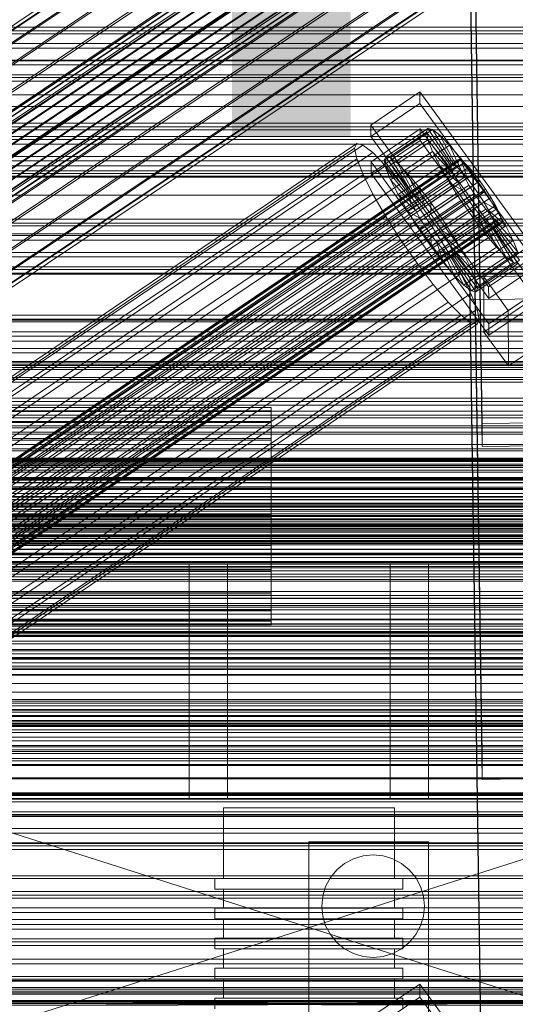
# Model space of a CAD drawing. Header units: millimetres. Extents: x -1970 to 61924, y -58230 to 6847.
# Tile 211 of 256: x 252 to 368, y -33803 to -33573. Entities that reach past the tile are written whole.
import ezdxf

# ---------------------------------------------------------------- set-up
doc = ezdxf.new("R2010")
doc.units = ezdxf.units.MM
for name, color, linetype, lineweight in [('COTAS_O', 1, 'Continuous', 0), ('frontal_briquetadora', 7, 'Continuous', 0), ('frontal_C01', 7, 'Continuous', 0), ('frontal_C02', 7, 'Continuous', 0), ('frontal_C03', 7, 'Continuous', 0), ('frontal_mezcladora', 7, 'Continuous', 0), ('frontal_secador', 7, 'Continuous', 0), ('frontal_tolva', 7, 'Continuous', 0)]:
    doc.layers.add(name, color=color, linetype=linetype, lineweight=lineweight)
doc.dimstyles.new('R19_100', dxfattribs={"dimtxt": 250, "dimasz": 150, "dimexe": 150, "dimexo": 80, "dimgap": 100, "dimtad": 1, "dimtih": 1, "dimtoh": 1, "dimdsep": 46, "dimcen": 0.09, "dimadec": 0, "dimazin": 0, "dimtfac": 1, "dimtdec": 4, "dimtofl": 0, "dimtmove": 0, "dimatfit": 3, "dimfxl": 1, "dimtolj": 1, "dimtzin": 0, "dimarcsym": 0})

# ---------------------------------------------------------------- blocks, each defined once
blk = doc.blocks.new('DIM_R26_46')
at = {"layer": 'COTAS_O'}
for p, q in [((-1725, -33700), (-1575, -33655)), ((1725, -33700), (1575, -33655)), ((-1725, -34400), (-1725, -33700)), ((-1725, -33700), (1725, -33700)), ((-1725, -33700), (-1575, -33745)), ((1725, -33700), (1575, -33745)), ((1725, -34400), (1725, -33700))]:
    blk.add_line(p, q, dxfattribs=at)
blk.add_text('3450 O', height=250, dxfattribs=at).set_placement((0, -33600))

msp = doc.modelspace()

# ---------------------------------------------------------------- linework, layer by layer
at = {"layer": 'frontal_briquetadora'}
for p, q in [((292, -33700), (348, -33700)), ((292, -33700), (292, -33755)), ((339, -33700), (301, -33700)), ((301, -33700), (301, -33755)), ((339, -33700), (339, -33755)), ((348, -33700), (348, -33755)), ((430, -33820), (210, -33750)), ((210, -33750), (430, -33750)), ((430, -33750), (210, -33820)), ((348, -33755), (292, -33755)), ((339, -33755), (301, -33755)), ((301.981, -33757), (300, -33757)), ((300, -33757), (300, -33773.5)), ((307.53, -33757), (301.981, -33757)), ((315.55, -33757), (307.53, -33757)), ((324.45, -33757), (315.55, -33757)), ((332.47, -33757), (324.45, -33757)), ((338.019, -33757), (332.47, -33757)), ((340, -33757), (338.019, -33757)), ((340, -33757), (340, -33773.5)), ((300.179, -33773.5), (298, -33773.5)), ((298, -33773.5), (298, -33776)), ((301.981, -33773.5), (300, -33773.5)), ((306.283, -33773.5), (300.179, -33773.5)), ((307.53, -33773.5), (301.981, -33773.5)), ((315.105, -33773.5), (306.283, -33773.5)), ((315.55, -33773.5), (307.53, -33773.5)), ((324.895, -33773.5), (315.105, -33773.5)), ((324.45, -33773.5), (315.55, -33773.5)), ((332.47, -33773.5), (324.45, -33773.5)), ((333.717, -33773.5), (324.895, -33773.5)), ((338.019, -33773.5), (332.47, -33773.5)), ((339.821, -33773.5), (333.717, -33773.5)), ((340, -33773.5), (338.019, -33773.5)), ((342, -33773.5), (339.821, -33773.5)), ((342, -33773.5), (342, -33776)), ((300.179, -33776), (298, -33776)), ((301.981, -33776), (300, -33776)), ((300, -33776), (300, -33780.5)), ((306.283, -33776), (300.179, -33776)), ((307.53, -33776), (301.981, -33776)), ((315.105, -33776), (306.283, -33776)), ((315.55, -33776), (307.53, -33776)), ((324.895, -33776), (315.105, -33776)), ((324.45, -33776), (315.55, -33776)), ((332.47, -33776), (324.45, -33776)), ((333.717, -33776), (324.895, -33776)), ((338.019, -33776), (332.47, -33776)), ((339.821, -33776), (333.717, -33776)), ((340, -33776), (338.019, -33776)), ((342, -33776), (339.821, -33776)), ((340, -33776), (340, -33780.5)), ((300.179, -33780.5), (298, -33780.5)), ((298, -33780.5), (298, -33783)), ((301.981, -33780.5), (300, -33780.5)), ((306.283, -33780.5), (300.179, -33780.5)), ((307.53, -33780.5), (301.981, -33780.5)), ((315.105, -33780.5), (306.283, -33780.5)), ((315.55, -33780.5), (307.53, -33780.5)), ((324.895, -33780.5), (315.105, -33780.5)), ((324.45, -33780.5), (315.55, -33780.5)), ((332.47, -33780.5), (324.45, -33780.5)), ((333.717, -33780.5), (324.895, -33780.5)), ((338.019, -33780.5), (332.47, -33780.5)), ((339.821, -33780.5), (333.717, -33780.5)), ((340, -33780.5), (338.019, -33780.5)), ((342, -33780.5), (339.821, -33780.5)), ((342, -33780.5), (342, -33783)), ((300.179, -33783), (298, -33783)), ((301.981, -33783), (300, -33783)), ((300, -33783), (300, -33787.5)), ((306.283, -33783), (300.179, -33783)), ((307.53, -33783), (301.981, -33783)), ((315.105, -33783), (306.283, -33783)), ((315.55, -33783), (307.53, -33783)), ((324.895, -33783), (315.105, -33783)), ((324.45, -33783), (315.55, -33783)), ((332.47, -33783), (324.45, -33783)), ((333.717, -33783), (324.895, -33783)), ((338.019, -33783), (332.47, -33783)), ((339.821, -33783), (333.717, -33783)), ((340, -33783), (338.019, -33783)), ((342, -33783), (339.821, -33783)), ((340, -33783), (340, -33787.5)), ((300.179, -33787.5), (298, -33787.5)), ((298, -33787.5), (298, -33790)), ((301.981, -33787.5), (300, -33787.5)), ((306.283, -33787.5), (300.179, -33787.5)), ((307.53, -33787.5), (301.981, -33787.5)), ((315.105, -33787.5), (306.283, -33787.5)), ((315.55, -33787.5), (307.53, -33787.5)), ((324.895, -33787.5), (315.105, -33787.5)), ((324.45, -33787.5), (315.55, -33787.5)), ((332.47, -33787.5), (324.45, -33787.5)), ((333.717, -33787.5), (324.895, -33787.5)), ((338.019, -33787.5), (332.47, -33787.5)), ((339.821, -33787.5), (333.717, -33787.5)), ((340, -33787.5), (338.019, -33787.5)), ((342, -33787.5), (339.821, -33787.5)), ((342, -33787.5), (342, -33790)), ((300.179, -33790), (298, -33790)), ((301.981, -33790), (300, -33790)), ((300, -33790), (300, -33794.5)), ((306.283, -33790), (300.179, -33790)), ((307.53, -33790), (301.981, -33790)), ((315.105, -33790), (306.283, -33790)), ((315.55, -33790), (307.53, -33790)), ((324.895, -33790), (315.105, -33790)), ((324.45, -33790), (315.55, -33790)), ((332.47, -33790), (324.45, -33790)), ((333.717, -33790), (324.895, -33790)), ((338.019, -33790), (332.47, -33790)), ((339.821, -33790), (333.717, -33790)), ((340, -33790), (338.019, -33790)), ((342, -33790), (339.821, -33790)), ((340, -33790), (340, -33794.5)), ((300.179, -33794.5), (298, -33794.5)), ((298, -33794.5), (298, -33797)), ((301.981, -33794.5), (300, -33794.5)), ((306.283, -33794.5), (300.179, -33794.5)), ((307.53, -33794.5), (301.981, -33794.5)), ((315.105, -33794.5), (306.283, -33794.5)), ((315.55, -33794.5), (307.53, -33794.5)), ((324.895, -33794.5), (315.105, -33794.5)), ((324.45, -33794.5), (315.55, -33794.5)), ((332.47, -33794.5), (324.45, -33794.5)), ((333.717, -33794.5), (324.895, -33794.5)), ((338.019, -33794.5), (332.47, -33794.5)), ((339.821, -33794.5), (333.717, -33794.5)), ((340, -33794.5), (338.019, -33794.5)), ((342, -33794.5), (339.821, -33794.5)), ((342, -33794.5), (342, -33797)), ((300.179, -33797), (298, -33797)), ((301.981, -33797), (300, -33797)), ((300, -33797), (300, -33801.5)), ((306.283, -33797), (300.179, -33797)), ((307.53, -33797), (301.981, -33797)), ((315.105, -33797), (306.283, -33797)), ((315.55, -33797), (307.53, -33797)), ((324.895, -33797), (315.105, -33797)), ((324.45, -33797), (315.55, -33797)), ((332.47, -33797), (324.45, -33797)), ((333.717, -33797), (324.895, -33797)), ((338.019, -33797), (332.47, -33797)), ((339.821, -33797), (333.717, -33797)), ((340, -33797), (338.019, -33797)), ((342, -33797), (339.821, -33797)), ((340, -33797), (340, -33801.5)), ((430, -33802.05), (210, -33802.209)), ((430, -33802.05), (210, -33802.05)), ((430, -33802.209), (210, -33802.05)), ((300.179, -33801.5), (298, -33801.5)), ((298, -33801.5), (298, -33804)), ((301.981, -33801.5), (300, -33801.5)), ((306.283, -33801.5), (300.179, -33801.5)), ((307.53, -33801.5), (301.981, -33801.5)), ((315.105, -33801.5), (306.283, -33801.5)), ((315.55, -33801.5), (307.53, -33801.5)), ((324.895, -33801.5), (315.105, -33801.5)), ((324.45, -33801.5), (315.55, -33801.5)), ((332.47, -33801.5), (324.45, -33801.5)), ((333.717, -33801.5), (324.895, -33801.5)), ((338.019, -33801.5), (332.47, -33801.5)), ((339.821, -33801.5), (333.717, -33801.5)), ((340, -33801.5), (338.019, -33801.5)), ((342, -33801.5), (339.821, -33801.5)), ((342, -33801.5), (342, -33804)), ((430, -33802.209), (210, -33802.684)), ((430, -33802.209), (210, -33802.209)), ((430, -33802.684), (210, -33802.209)), ((430, -33802.684), (210, -33803.471)), ((430, -33802.684), (210, -33802.684)), ((430, -33803.471), (210, -33802.684))]:
    msp.add_line(p, q, dxfattribs=at)
at = {"layer": 'frontal_C01'}
for p, q in [((360.514, -33667.158), (357.646, -33472.047)), ((360.514, -33672.55), (357.646, -33477.44)), ((334.501, -33597.333), (345.969, -33589.597)), ((345.969, -33589.597), (345.981, -33592.293)), ((345.969, -33589.597), (373.501, -33627.451)), ((345.981, -33592.293), (334.513, -33600.029)), ((373.513, -33630.147), (345.981, -33592.293)), ((-450, -33598.471), (450, -33598.471)), ((334.513, -33600.029), (334.501, -33597.333)), ((362.033, -33635.188), (334.501, -33597.333)), ((334.539, -33605.961), (346.008, -33598.225)), ((337.64, -33605.597), (347.47, -33598.966)), ((338.005, -33604.782), (347.835, -33598.151)), ((339.088, -33605.043), (348.918, -33598.412)), ((346.008, -33598.225), (346.02, -33600.921)), ((346.008, -33598.225), (373.539, -33636.079)), ((347.835, -33598.151), (347.47, -33598.966)), ((347.47, -33598.966), (353.205, -33606.852)), ((347.47, -33598.966), (347.847, -33600.802)), ((348.918, -33598.412), (347.835, -33598.151)), ((347.835, -33598.151), (353.378, -33606.466)), ((350.645, -33599.732), (348.918, -33598.412)), ((348.918, -33598.412), (353.892, -33606.59)), ((146.872, -33726.005), (331.181, -33601.67)), ((331.181, -33601.67), (330.692, -33602.76)), ((332.629, -33602.02), (331.181, -33601.67)), ((334.513, -33600.029), (362.045, -33637.884)), ((346.02, -33600.921), (334.551, -33608.657)), ((338.017, -33607.434), (347.847, -33600.802)), ((340.816, -33606.364), (350.645, -33599.732)), ((373.551, -33638.775), (346.02, -33600.921)), ((347.847, -33600.802), (353.384, -33607.722)), ((347.847, -33600.802), (348.941, -33603.535)), ((352.899, -33602.022), (350.645, -33599.732)), ((350.645, -33599.732), (354.71, -33607.215)), ((146.383, -33727.095), (330.692, -33602.76)), ((148.32, -33726.355), (332.629, -33602.02)), ((150.629, -33728.12), (334.938, -33603.785)), ((330.692, -33602.76), (331.197, -33605.215)), ((334.938, -33603.785), (332.629, -33602.02)), ((337.95, -33606.845), (334.938, -33603.785)), ((339.111, -33610.166), (348.941, -33603.535)), ((343.069, -33608.653), (352.899, -33602.022)), ((348.941, -33603.535), (353.902, -33609.016)), ((348.941, -33603.535), (350.678, -33606.977)), ((355.525, -33605.124), (352.899, -33602.022)), ((352.899, -33602.022), (355.777, -33608.3)), ((141.045, -33749.975), (354.844, -33605.747)), ((141.218, -33749.589), (355.017, -33605.361)), ((141.731, -33749.713), (355.53, -33605.485)), ((142.549, -33750.338), (356.348, -33606.11)), ((146.887, -33729.55), (331.197, -33605.215)), ((331.197, -33605.215), (332.659, -33608.868)), ((334.551, -33608.657), (334.539, -33605.961)), ((362.071, -33643.815), (334.539, -33605.961)), ((337.64, -33605.597), (338.005, -33604.782)), ((343.376, -33613.483), (337.64, -33605.597)), ((338.017, -33607.434), (337.64, -33605.597)), ((343.549, -33613.097), (338.005, -33604.782)), ((338.005, -33604.782), (339.088, -33605.043)), ((344.062, -33613.221), (339.088, -33605.043)), ((339.088, -33605.043), (340.816, -33606.364)), ((344.88, -33613.847), (340.816, -33606.364)), ((340.816, -33606.364), (343.069, -33608.653)), ((345.695, -33611.755), (355.525, -33605.124)), ((355.017, -33605.361), (354.844, -33605.747)), ((354.844, -33605.747), (355.022, -33606.617)), ((355.53, -33605.485), (355.017, -33605.361)), ((358.345, -33608.827), (355.525, -33605.124)), ((355.525, -33605.124), (357.021, -33609.769)), ((356.348, -33606.11), (355.53, -33605.485)), ((357.415, -33607.194), (356.348, -33606.11)), ((141.224, -33750.845), (355.022, -33606.617)), ((141.742, -33752.14), (355.541, -33607.911)), ((143.617, -33751.423), (357.415, -33607.194)), ((144.861, -33752.892), (358.659, -33608.664)), ((153.641, -33731.18), (337.95, -33606.845)), ((334.551, -33608.657), (362.083, -33646.512)), ((341.461, -33610.992), (337.95, -33606.845)), ((343.554, -33614.353), (338.017, -33607.434)), ((339.111, -33610.166), (338.017, -33607.434)), ((340.848, -33613.608), (350.678, -33606.977)), ((345.947, -33614.931), (343.069, -33608.653)), ((343.069, -33608.653), (345.695, -33611.755)), ((353.205, -33606.852), (343.376, -33613.483)), ((353.378, -33606.466), (343.549, -33613.097)), ((353.384, -33607.722), (343.554, -33614.353)), ((353.892, -33606.59), (344.062, -33613.221)), ((354.71, -33607.215), (344.88, -33613.847)), ((355.777, -33608.3), (345.947, -33614.931)), ((350.678, -33606.977), (354.725, -33610.647)), ((350.678, -33606.977), (352.938, -33610.894)), ((353.205, -33606.852), (353.378, -33606.466)), ((353.384, -33607.722), (353.205, -33606.852)), ((353.378, -33606.466), (353.892, -33606.59)), ((353.902, -33609.016), (353.384, -33607.722)), ((353.892, -33606.59), (354.71, -33607.215)), ((354.71, -33607.215), (355.777, -33608.3)), ((355.022, -33606.617), (355.541, -33607.911)), ((355.541, -33607.911), (356.363, -33609.542)), ((355.777, -33608.3), (357.021, -33609.769)), ((358.659, -33608.664), (357.415, -33607.194)), ((359.995, -33610.418), (358.659, -33608.664)), ((450, -33609.256), (-450, -33609.256)), ((142.565, -33753.77), (356.363, -33609.542)), ((359.995, -33610.418), (146.196, -33754.647)), ((148.35, -33733.203), (332.659, -33608.868)), ((157.152, -33735.327), (341.461, -33610.992)), ((332.659, -33608.868), (334.981, -33613.47)), ((344.073, -33615.648), (339.111, -33610.166)), ((340.848, -33613.608), (339.111, -33610.166)), ((345.231, -33615.943), (341.461, -33610.992)), ((343.108, -33617.526), (352.938, -33610.894)), ((353.902, -33609.016), (344.073, -33615.648)), ((354.725, -33610.647), (344.895, -33617.278)), ((357.021, -33609.769), (347.191, -33616.4)), ((358.345, -33608.827), (348.515, -33615.458)), ((352.938, -33610.894), (355.796, -33612.503)), ((352.938, -33610.894), (355.569, -33615.02)), ((354.725, -33610.647), (353.902, -33609.016)), ((355.796, -33612.503), (354.725, -33610.647)), ((356.363, -33609.542), (357.434, -33611.397)), ((357.021, -33609.769), (358.357, -33611.523)), ((358.357, -33611.523), (358.345, -33608.827)), ((361.166, -33612.88), (358.345, -33608.827)), ((361.332, -33612.338), (359.995, -33610.418)), ((143.635, -33755.626), (357.434, -33611.397)), ((147.533, -33756.566), (361.332, -33612.338)), ((343.549, -33613.097), (343.376, -33613.483)), ((344.062, -33613.221), (343.549, -33613.097)), ((344.88, -33613.847), (344.062, -33613.221)), ((347.191, -33616.4), (345.695, -33611.755)), ((345.695, -33611.755), (348.515, -33615.458)), ((355.796, -33612.503), (345.966, -33619.134)), ((348.527, -33618.155), (358.357, -33611.523)), ((351.336, -33619.511), (361.166, -33612.88)), ((357.042, -33614.457), (355.796, -33612.503)), ((357.434, -33611.397), (358.68, -33613.352)), ((358.357, -33611.523), (359.693, -33613.443)), ((361.166, -33612.88), (359.693, -33613.443)), ((363.797, -33617.006), (361.166, -33612.88)), ((362.578, -33614.292), (361.332, -33612.338)), ((144.881, -33757.58), (358.68, -33613.352)), ((146.218, -33759.5), (360.017, -33615.271)), ((148.779, -33758.52), (362.578, -33614.292)), ((150.672, -33737.804), (334.981, -33613.47)), ((334.981, -33613.47), (338.003, -33618.707)), ((344.895, -33617.278), (340.848, -33613.608)), ((343.108, -33617.526), (340.848, -33613.608)), ((343.376, -33613.483), (343.554, -33614.353)), ((343.554, -33614.353), (344.073, -33615.648)), ((345.947, -33614.931), (344.88, -33613.847)), ((345.739, -33621.651), (355.569, -33615.02)), ((347.191, -33616.4), (345.947, -33614.931)), ((357.042, -33614.457), (347.212, -33621.088)), ((348.515, -33615.458), (348.527, -33618.155)), ((348.515, -33615.458), (351.336, -33619.511)), ((359.693, -33613.443), (349.863, -33620.074)), ((360.939, -33615.397), (351.109, -33622.029)), ((355.569, -33615.02), (357.042, -33614.457)), ((355.569, -33615.02), (358.39, -33619.073)), ((358.378, -33616.377), (357.042, -33614.457)), ((358.68, -33613.352), (360.017, -33615.271)), ((359.693, -33613.443), (360.939, -33615.397)), ((360.017, -33615.271), (361.352, -33617.026)), ((363.797, -33617.006), (360.939, -33615.397)), ((360.939, -33615.397), (362.01, -33617.253)), ((363.648, -33616.148), (362.578, -33614.292)), ((147.554, -33761.254), (361.352, -33617.026)), ((149.85, -33760.376), (363.648, -33616.148)), ((150.672, -33762.007), (364.471, -33617.778)), ((345.231, -33615.943), (160.922, -33740.278)), ((345.966, -33619.134), (343.108, -33617.526)), ((345.739, -33621.651), (343.108, -33617.526)), ((344.073, -33615.648), (344.895, -33617.278)), ((344.895, -33617.278), (345.966, -33619.134)), ((349.002, -33621.361), (345.231, -33615.943)), ((348.527, -33618.155), (347.191, -33616.4)), ((358.378, -33616.377), (348.548, -33623.008)), ((362.01, -33617.253), (352.18, -33623.884)), ((353.967, -33623.637), (363.797, -33617.006)), ((358.39, -33619.073), (358.378, -33616.377)), ((359.714, -33618.131), (358.378, -33616.377)), ((361.352, -33617.026), (362.596, -33618.495)), ((366.057, -33620.923), (362.01, -33617.253)), ((362.01, -33617.253), (362.833, -33618.883)), ((364.471, -33617.778), (363.648, -33616.148)), ((366.057, -33620.923), (363.797, -33617.006)), ((364.989, -33619.073), (364.471, -33617.778)), ((148.798, -33762.723), (362.596, -33618.495)), ((149.865, -33763.808), (363.664, -33619.579)), ((150.683, -33764.433), (364.482, -33620.205)), ((151.191, -33763.301), (364.989, -33619.073)), ((151.369, -33764.171), (365.168, -33619.942)), ((153.694, -33743.041), (338.003, -33618.707)), ((338.003, -33618.707), (341.52, -33624.222)), ((345.966, -33619.134), (347.212, -33621.088)), ((349.863, -33620.074), (348.527, -33618.155)), ((348.56, -33625.704), (358.39, -33619.073)), ((349.863, -33620.074), (351.336, -33619.511)), ((351.109, -33622.029), (349.863, -33620.074)), ((359.714, -33618.131), (349.884, -33624.762)), ((360.958, -33619.6), (351.128, -33626.231)), ((351.336, -33619.511), (353.967, -33623.637)), ((362.833, -33618.883), (353.003, -33625.515)), ((363.351, -33620.178), (353.521, -33626.809)), ((358.39, -33619.073), (361.21, -33622.776)), ((361.21, -33622.776), (359.714, -33618.131)), ((360.958, -33619.6), (359.714, -33618.131)), ((363.836, -33625.878), (360.958, -33619.6)), ((362.025, -33620.685), (360.958, -33619.6)), ((362.596, -33618.495), (363.664, -33619.579)), ((367.794, -33624.365), (362.833, -33618.883)), ((362.833, -33618.883), (363.351, -33620.178)), ((368.888, -33627.098), (363.351, -33620.178)), ((363.351, -33620.178), (363.53, -33621.048)), ((363.664, -33619.579), (364.482, -33620.205)), ((364.482, -33620.205), (364.995, -33620.329)), ((365.168, -33619.942), (364.989, -33619.073)), ((364.995, -33620.329), (365.168, -33619.942)), ((151.196, -33764.557), (364.995, -33620.329)), ((164.693, -33745.696), (349.002, -33621.361)), ((347.212, -33621.088), (345.739, -33621.651)), ((348.56, -33625.704), (345.739, -33621.651)), ((347.212, -33621.088), (348.548, -33623.008)), ((352.519, -33626.876), (349.002, -33621.361)), ((352.18, -33623.884), (351.109, -33622.029)), ((351.109, -33622.029), (353.967, -33623.637)), ((362.025, -33620.685), (352.196, -33627.316)), ((362.843, -33621.31), (353.014, -33627.941)), ((363.357, -33621.434), (353.527, -33628.065)), ((363.53, -33621.048), (353.7, -33627.679)), ((356.228, -33627.554), (366.057, -33620.923)), ((366.09, -33628.168), (362.025, -33620.685)), ((362.843, -33621.31), (362.025, -33620.685)), ((367.817, -33629.488), (362.843, -33621.31)), ((363.357, -33621.434), (362.843, -33621.31)), ((363.53, -33621.048), (363.357, -33621.434)), ((368.9, -33629.749), (363.357, -33621.434)), ((369.265, -33628.934), (363.53, -33621.048)), ((367.794, -33624.365), (366.057, -33620.923)), ((157.211, -33748.557), (341.52, -33624.222)), ((341.52, -33624.222), (345.291, -33629.64)), ((348.548, -33623.008), (348.56, -33625.704)), ((348.548, -33623.008), (349.884, -33624.762)), ((349.884, -33624.762), (351.38, -33629.407)), ((349.884, -33624.762), (351.128, -33626.231)), ((351.38, -33629.407), (361.21, -33622.776)), ((353.003, -33625.515), (352.18, -33623.884)), ((352.18, -33623.884), (356.228, -33627.554)), ((353.967, -33623.637), (356.228, -33627.554)), ((357.964, -33630.996), (367.794, -33624.365)), ((361.21, -33622.776), (363.836, -33625.878)), ((368.888, -33627.098), (367.794, -33624.365)), ((168.21, -33751.211), (352.519, -33626.876)), ((351.38, -33629.407), (348.56, -33625.704)), ((351.128, -33626.231), (354.006, -33632.51)), ((351.128, -33626.231), (352.196, -33627.316)), ((355.541, -33632.113), (352.519, -33626.876)), ((353.521, -33626.809), (353.003, -33625.515)), ((353.003, -33625.515), (357.964, -33630.996)), ((353.7, -33627.679), (353.521, -33626.809)), ((353.521, -33626.809), (359.058, -33633.729)), ((354.006, -33632.51), (363.836, -33625.878)), ((359.058, -33633.729), (368.888, -33627.098)), ((360.882, -33632.802), (372.35, -33625.065)), ((363.836, -33625.878), (366.09, -33628.168)), ((354.006, -33632.51), (351.38, -33629.407)), ((352.196, -33627.316), (356.26, -33634.799)), ((352.196, -33627.316), (353.014, -33627.941)), ((353.014, -33627.941), (357.987, -33636.119)), ((353.014, -33627.941), (353.527, -33628.065)), ((353.527, -33628.065), (353.7, -33627.679)), ((353.527, -33628.065), (359.07, -33636.38)), ((353.7, -33627.679), (359.436, -33635.565)), ((356.228, -33627.554), (357.964, -33630.996)), ((356.26, -33634.799), (366.09, -33628.168)), ((359.436, -33635.565), (369.265, -33628.934)), ((373.501, -33627.451), (362.033, -33635.188)), ((366.09, -33628.168), (367.817, -33629.488)), ((160.982, -33753.975), (345.291, -33629.64)), ((345.291, -33629.64), (349.061, -33634.591)), ((357.964, -33630.996), (359.058, -33633.729)), ((357.987, -33636.119), (367.817, -33629.488)), ((359.07, -33636.38), (368.9, -33629.749)), ((362.045, -33637.884), (373.513, -33630.147)), ((367.817, -33629.488), (368.9, -33629.749)), ((450, -33632.175), (-450, -33632.175)), ((171.232, -33756.448), (355.541, -33632.113)), ((356.26, -33634.799), (354.006, -33632.51)), ((357.863, -33636.715), (355.541, -33632.113)), ((357.646, -33632.83), (375.644, -33632.585)), ((357.646, -33638.223), (357.646, -33632.83)), ((360.514, -33827.941), (357.646, -33632.83)), ((359.058, -33633.729), (359.436, -33635.565)), ((360.939, -33645.743), (360.882, -33632.802)), ((366.618, -33640.688), (360.882, -33632.802)), ((378.086, -33632.952), (366.618, -33640.688)), ((164.752, -33758.926), (349.061, -33634.591)), ((349.061, -33634.591), (352.572, -33638.738)), ((357.987, -33636.119), (356.26, -33634.799)), ((359.07, -33636.38), (357.987, -33636.119)), ((359.436, -33635.565), (359.07, -33636.38)), ((362.033, -33635.188), (362.045, -33637.884)), ((373.539, -33636.079), (362.071, -33643.815)), ((173.554, -33761.05), (357.863, -33636.715)), ((375.644, -33637.978), (357.646, -33638.223)), ((360.514, -33833.334), (357.646, -33638.223)), ((359.326, -33640.368), (357.863, -33636.715)), ((372.408, -33638.007), (360.939, -33645.743)), ((168.263, -33763.073), (352.572, -33638.738)), ((175.016, -33764.703), (359.326, -33640.368)), ((352.572, -33638.738), (355.584, -33641.798)), ((359.83, -33642.823), (359.326, -33640.368)), ((362.083, -33646.512), (373.551, -33638.775)), ((366.618, -33640.688), (366.675, -33653.629)), ((-450, -33642.959), (450, -33642.959)), ((171.275, -33766.133), (355.584, -33641.798)), ((175.521, -33767.158), (359.83, -33642.823)), ((355.584, -33641.798), (357.893, -33643.563)), ((359.341, -33643.913), (359.83, -33642.823)), ((173.584, -33767.898), (357.893, -33643.563)), ((175.032, -33768.247), (359.341, -33643.913)), ((357.893, -33643.563), (359.341, -33643.913)), ((362.071, -33643.815), (362.083, -33646.512)), ((360.939, -33645.743), (366.675, -33653.629)), ((366.675, -33653.629), (378.143, -33645.893)), ((-425, -33661.983), (425, -33661.983)), ((-311.15, -33663.388), (311.15, -33663.388)), ((311.15, -33664.18), (311.15, -33663.388)), ((311.15, -33663.388), (311.15, -33664.327)), ((-311.15, -33664.18), (311.15, -33664.18)), ((-311.15, -33664.327), (311.15, -33664.327)), ((311.15, -33666.649), (311.15, -33664.18)), ((311.15, -33664.327), (311.15, -33666.933)), ((-311.15, -33666.649), (311.15, -33666.649)), ((-311.15, -33666.933), (311.15, -33666.933)), ((311.15, -33670.626), (311.15, -33666.649)), ((311.15, -33666.933), (311.15, -33671.028)), ((378.512, -33666.912), (360.514, -33667.158)), ((360.514, -33667.158), (360.514, -33672.55)), ((-311.15, -33670.626), (311.15, -33670.626)), ((311.15, -33675.841), (311.15, -33670.626)), ((-311.15, -33671.028), (311.15, -33671.028)), ((311.15, -33671.028), (311.15, -33676.334)), ((360.514, -33672.55), (378.512, -33672.305)), ((425, -33673.539), (-425, -33673.539)), ((425, -33675.679), (-425, -33675.679)), ((-311.15, -33675.841), (311.15, -33675.841)), ((-311.15, -33676.334), (311.15, -33676.334)), ((311.15, -33681.938), (311.15, -33675.841)), ((311.15, -33676.334), (311.15, -33682.488)), ((-440, -33679.787), (440, -33679.787)), ((-440, -33680.068), (440, -33680.068)), ((-440, -33680.12), (440, -33680.12)), ((-440, -33680.942), (440, -33680.942)), ((-440, -33681.043), (440, -33681.043)), ((-440, -33682.352), (440, -33682.352)), ((311.15, -33681.938), (-311.15, -33681.938)), ((311.15, -33688.502), (311.15, -33681.938)), ((-440, -33682.494), (440, -33682.494)), ((-440, -33684.2), (440, -33684.2)), ((-440, -33684.374), (440, -33684.374)), ((-311.15, -33682.488), (311.15, -33682.488)), ((311.15, -33682.488), (311.15, -33689.071)), ((440, -33686.36), (-440, -33686.36)), ((-440, -33686.555), (440, -33686.555)), ((-440, -33688.686), (440, -33688.686)), ((-440, -33688.887), (440, -33688.887)), ((-425, -33687.235), (425, -33687.235)), ((-311.15, -33688.502), (311.15, -33688.502)), ((-311.15, -33689.071), (311.15, -33689.071)), ((311.15, -33695.086), (311.15, -33688.502)), ((311.15, -33689.071), (311.15, -33695.635)), ((-450, -33690.14), (450, -33690.14)), ((-440, -33691.018), (440, -33691.018)), ((-440, -33691.213), (440, -33691.213)), ((-440, -33693.199), (440, -33693.199)), ((-440, -33693.374), (440, -33693.374)), ((-440, -33695.079), (440, -33695.079)), ((-440, -33695.221), (440, -33695.221)), ((-311.15, -33695.086), (311.15, -33695.086)), ((-311.15, -33695.635), (311.15, -33695.635)), ((311.15, -33701.24), (311.15, -33695.086)), ((311.15, -33695.635), (311.15, -33701.732)), ((-440, -33696.53), (440, -33696.53)), ((-440, -33696.631), (440, -33696.631)), ((-440, -33697.453), (440, -33697.453)), ((-440, -33697.505), (440, -33697.505)), ((-440, -33697.786), (440, -33697.786)), ((450, -33700.925), (-450, -33700.925)), ((-311.15, -33701.24), (311.15, -33701.24)), ((-311.15, -33701.732), (311.15, -33701.732)), ((311.15, -33706.545), (311.15, -33701.24)), ((311.15, -33701.732), (311.15, -33706.947)), ((-311.15, -33706.545), (311.15, -33706.545)), ((-311.15, -33706.947), (311.15, -33706.947)), ((311.15, -33710.64), (311.15, -33706.545)), ((311.15, -33706.947), (311.15, -33710.924)), ((-311.15, -33710.64), (311.15, -33710.64)), ((-311.15, -33710.924), (311.15, -33710.924)), ((311.15, -33713.246), (311.15, -33710.64)), ((311.15, -33710.924), (311.15, -33713.393)), ((-311.15, -33713.246), (311.15, -33713.246)), ((-311.15, -33713.393), (311.15, -33713.393)), ((-311.15, -33714.185), (311.15, -33714.185)), ((311.15, -33714.185), (311.15, -33713.246)), ((311.15, -33713.393), (311.15, -33714.185)), ((450, -33723.844), (-450, -33723.844)), ((-450, -33734.629), (450, -33734.629))]:
    msp.add_line(p, q, dxfattribs=at)
at = {"layer": 'frontal_C02'}
for p, q in [((146.872, -33643.455), (331.181, -33520.201)), ((148.32, -33643.613), (332.629, -33520.358)), ((146.383, -33644.738), (330.692, -33521.484)), ((150.629, -33645.201), (334.938, -33521.946)), ((141.045, -33667.419), (354.844, -33524.443)), ((141.218, -33666.964), (355.017, -33523.989)), ((141.224, -33668.353), (355.022, -33525.377)), ((141.731, -33667.02), (355.53, -33524.045)), ((142.549, -33667.583), (356.348, -33524.607)), ((143.617, -33668.613), (357.415, -33525.638)), ((146.887, -33647.374), (331.197, -33524.119)), ((153.641, -33648.11), (337.95, -33524.855)), ((141.742, -33669.702), (355.541, -33526.727)), ((144.861, -33670.042), (358.659, -33527.067)), ((148.35, -33651.184), (332.659, -33527.929)), ((142.565, -33671.376), (356.363, -33528.401)), ((143.635, -33673.259), (357.434, -33530.284)), ((359.995, -33528.796), (146.196, -33671.772)), ((157.152, -33652.142), (341.461, -33528.888)), ((144.881, -33675.224), (358.68, -33532.249)), ((147.533, -33673.684), (361.332, -33530.709)), ((148.779, -33675.649), (362.578, -33532.673)), ((150.672, -33655.907), (334.981, -33532.652)), ((146.218, -33677.137), (360.017, -33534.161)), ((149.85, -33677.532), (363.648, -33534.557)), ((345.231, -33533.769), (160.922, -33657.023)), ((147.554, -33678.866), (361.352, -33535.891)), ((148.798, -33680.295), (362.596, -33537.32)), ((150.672, -33679.206), (364.471, -33536.23)), ((149.865, -33681.326), (363.664, -33538.35)), ((150.683, -33681.888), (364.482, -33538.913)), ((151.191, -33680.556), (364.989, -33537.58)), ((151.196, -33681.944), (364.995, -33538.969)), ((151.369, -33681.49), (365.168, -33538.514)), ((153.694, -33661.222), (338.003, -33537.968)), ((164.693, -33662.42), (349.002, -33539.166)), ((157.211, -33666.767), (341.52, -33543.513)), ((168.21, -33667.965), (352.519, -33544.711)), ((160.982, -33672.164), (345.291, -33548.91)), ((171.232, -33673.281), (355.541, -33550.026)), ((360.514, -33744.387), (357.646, -33550.982)), ((164.752, -33677.045), (349.061, -33553.791)), ((173.554, -33678.004), (357.863, -33554.749)), ((168.263, -33681.078), (352.572, -33557.823)), ((360.514, -33750.348), (357.646, -33556.943)), ((175.016, -33681.813), (359.326, -33558.559)), ((171.275, -33683.987), (355.584, -33560.732)), ((173.584, -33685.574), (357.893, -33562.32)), ((175.032, -33685.732), (359.341, -33562.478)), ((175.521, -33684.449), (359.83, -33561.195)), ((-425, -33738.79), (425, -33738.79)), ((378.512, -33744.143), (360.514, -33744.387)), ((360.514, -33744.387), (360.514, -33750.348)), ((425, -33750.245), (-425, -33750.245)), ((360.514, -33750.348), (378.512, -33750.105)), ((425, -33753.931), (-425, -33753.931)), ((-425, -33765.386), (425, -33765.386)), ((334.501, -33805.952), (345.969, -33798.283)), ((345.969, -33798.283), (345.981, -33801.263)), ((345.969, -33798.283), (373.501, -33835.805)), ((345.981, -33801.263), (334.513, -33808.932)), ((373.513, -33838.786), (345.981, -33801.263))]:
    msp.add_line(p, q, dxfattribs=at)
at = {"layer": 'frontal_C03'}
for p, q in [((1250, -33574.448), (-1250, -33574.448)), ((1250, -33575.33), (-1250, -33575.33)), ((1250, -33575.983), (-1250, -33575.983)), ((1250, -33578.291), (-1250, -33578.291)), ((-1250, -33579.348), (1250, -33579.348)), ((1250, -33582.2), (-1250, -33582.2)), ((1250, -33583.257), (-1250, -33583.257)), ((1250, -33585.565), (-1250, -33585.565)), ((1250, -33586.218), (-1250, -33586.218)), ((1250, -33587.1), (-1250, -33587.1)), ((1250, -33596.906), (-1250, -33596.906)), ((1250, -33597.787), (-1250, -33597.787)), ((1250, -33598.441), (-1250, -33598.441)), ((1250, -33600.748), (-1250, -33600.748)), ((-1250, -33601.806), (1250, -33601.806)), ((1250, -33604.658), (-1250, -33604.658)), ((1250, -33605.715), (-1250, -33605.715)), ((1250, -33608.022), (-1250, -33608.022)), ((1250, -33608.676), (-1250, -33608.676)), ((1250, -33609.557), (-1250, -33609.557)), ((-1500, -33613.77), (1500, -33613.77)), ((1250, -33619.364), (-1250, -33619.364)), ((1250, -33620.245), (-1250, -33620.245)), ((1250, -33620.898), (-1250, -33620.898)), ((1500, -33622.753), (-1500, -33622.753)), ((1250, -33623.206), (-1250, -33623.206)), ((-1250, -33624.263), (1250, -33624.263)), ((1250, -33627.115), (-1250, -33627.115)), ((1250, -33628.173), (-1250, -33628.173)), ((1250, -33630.48), (-1250, -33630.48)), ((1250, -33631.134), (-1250, -33631.134)), ((1250, -33632.015), (-1250, -33632.015)), ((1250, -33641.821), (-1250, -33641.821)), ((1250, -33642.703), (-1250, -33642.703)), ((1250, -33643.356), (-1250, -33643.356)), ((1500, -33647.876), (-1500, -33647.876)), ((1250, -33645.664), (-1250, -33645.664)), ((-1250, -33646.721), (1250, -33646.721)), ((1250, -33649.573), (-1250, -33649.573)), ((1250, -33650.63), (-1250, -33650.63)), ((-1250, -33652.647), (1250, -33652.647)), ((1250, -33652.938), (-1250, -33652.938)), ((-1250, -33653.444), (1250, -33653.444)), ((1250, -33653.591), (-1250, -33653.591)), ((-1250, -33654.029), (1250, -33654.029)), ((1250, -33654.473), (-1250, -33654.473)), ((-1500, -33656.859), (1500, -33656.859)), ((-1250, -33656.367), (1250, -33656.367)), ((-1250, -33657.496), (1250, -33657.496)), ((-1250, -33661.215), (1250, -33661.215)), ((-1250, -33662.812), (1250, -33662.812)), ((1250, -33664.279), (-1250, -33664.279)), ((1250, -33665.16), (-1250, -33665.16)), ((1250, -33665.814), (-1250, -33665.814)), ((-1250, -33667.659), (1250, -33667.659)), ((1250, -33668.121), (-1250, -33668.121)), ((-1250, -33669.178), (1250, -33669.178)), ((-1250, -33669.615), (1250, -33669.615)), ((1250, -33672.031), (-1250, -33672.031)), ((1250, -33673.088), (-1250, -33673.088)), ((-1250, -33675.259), (1250, -33675.259)), ((1250, -33675.395), (-1250, -33675.395)), ((-1268, -33675.632), (1268, -33675.632)), ((-1268, -33675.857), (1268, -33675.857)), ((-1268, -33676.021), (1268, -33676.021)), ((-1268, -33676.679), (1268, -33676.679)), ((-1268, -33676.996), (1268, -33676.996)), ((1250, -33676.049), (-1250, -33676.049)), ((1250, -33676.93), (-1250, -33676.93)), ((1250, -33677.44), (-1250, -33677.44)), ((-1268, -33678.042), (1268, -33678.042)), ((-1268, -33678.491), (1268, -33678.491)), ((-1268, -33679.855), (1268, -33679.855)), ((-1268, -33680.405), (1268, -33680.405)), ((-1268, -33681.992), (1268, -33681.992)), ((1268, -33682.606), (-1268, -33682.606)), ((-1268, -33684.309), (1268, -33684.309)), ((-1250, -33683.498), (1250, -33683.498)), ((-1268, -33684.944), (1268, -33684.944)), ((-1268, -33686.648), (1268, -33686.648)), ((-1250, -33685.756), (1250, -33685.756)), ((1250, -33686.737), (-1250, -33686.737)), ((-1268, -33687.261), (1268, -33687.261)), ((-1268, -33688.849), (1268, -33688.849)), ((1250, -33687.618), (-1250, -33687.618)), ((1250, -33688.271), (-1250, -33688.271)), ((-1268, -33689.399), (1268, -33689.399)), ((-1268, -33690.762), (1268, -33690.762)), ((-1268, -33691.211), (1268, -33691.211)), ((1250, -33690.579), (-1250, -33690.579)), ((-1268, -33692.257), (1268, -33692.257)), ((-1268, -33692.575), (1268, -33692.575)), ((-1268, -33693.233), (1268, -33693.233)), ((-1268, -33693.397), (1268, -33693.397)), ((-1268, -33693.621), (1268, -33693.621)), ((-1250, -33691.636), (1250, -33691.636)), ((-1250, -33691.813), (1250, -33691.813)), ((-1250, -33693.994), (1250, -33693.994)), ((1250, -33694.488), (-1250, -33694.488)), ((1250, -33695.546), (-1250, -33695.546)), ((1250, -33697.853), (-1250, -33697.853)), ((1250, -33698.506), (-1250, -33698.506)), ((1250, -33699.388), (-1250, -33699.388)), ((-1250, -33699.639), (1250, -33699.639)), ((-1250, -33701.595), (1250, -33701.595)), ((-1250, -33706.442), (1250, -33706.442)), ((-1250, -33708.038), (1250, -33708.038)), ((1250, -33709.194), (-1250, -33709.194)), ((1250, -33710.076), (-1250, -33710.076)), ((1250, -33710.729), (-1250, -33710.729)), ((-1250, -33711.758), (1250, -33711.758)), ((-1250, -33712.887), (1250, -33712.887)), ((1250, -33713.036), (-1250, -33713.036)), ((-1250, -33714.094), (1250, -33714.094)), ((-1250, -33715.225), (1250, -33715.225)), ((-1250, -33715.809), (1250, -33715.809)), ((-1250, -33716.607), (1250, -33716.607)), ((1250, -33716.946), (-1250, -33716.946)), ((1250, -33718.003), (-1250, -33718.003)), ((1250, -33720.311), (-1250, -33720.311)), ((1250, -33720.964), (-1250, -33720.964)), ((1250, -33721.845), (-1250, -33721.845)), ((1250, -33731.652), (-1250, -33731.652)), ((1250, -33732.533), (-1250, -33732.533)), ((1250, -33733.187), (-1250, -33733.187)), ((1530, -33737.417), (-1530, -33737.417)), ((-1500, -33735.441), (1500, -33735.441)), ((1250, -33735.494), (-1250, -33735.494)), ((-1250, -33736.551), (1250, -33736.551)), ((1250, -33739.403), (-1250, -33739.403)), ((1250, -33740.461), (-1250, -33740.461)), ((1530, -33742.417), (-1530, -33742.417)), ((1250, -33742.768), (-1250, -33742.768)), ((1250, -33743.422), (-1250, -33743.422)), ((1250, -33744.303), (-1250, -33744.303)), ((1500, -33746.85), (-1500, -33746.85)), ((1500, -33747.135), (-1500, -33747.135)), ((1250, -33754.109), (-1250, -33754.109)), ((1250, -33754.991), (-1250, -33754.991)), ((1250, -33755.644), (-1250, -33755.644)), ((1250, -33757.952), (-1250, -33757.952)), ((-1500, -33758.543), (1500, -33758.543)), ((-1250, -33759.009), (1250, -33759.009)), ((1250, -33761.861), (-1250, -33761.861)), ((1250, -33762.918), (-1250, -33762.918)), ((1250, -33765.226), (-1250, -33765.226)), ((1250, -33765.879), (-1250, -33765.879)), ((1250, -33766.761), (-1250, -33766.761)), ((1250, -33776.567), (-1250, -33776.567)), ((1250, -33777.448), (-1250, -33777.448)), ((1250, -33778.102), (-1250, -33778.102)), ((1250, -33780.409), (-1250, -33780.409)), ((-1250, -33781.467), (1250, -33781.467)), ((1250, -33784.319), (-1250, -33784.319)), ((1250, -33785.376), (-1250, -33785.376)), ((1250, -33787.683), (-1250, -33787.683)), ((1250, -33788.337), (-1250, -33788.337)), ((1250, -33789.218), (-1250, -33789.218)), ((1530, -33792.417), (-1530, -33792.417)), ((1530, -33797.417), (-1530, -33797.417)), ((-1250, -33796.431), (1250, -33796.431)), ((-1250, -33797.064), (1250, -33797.064)), ((-1250, -33797.528), (1250, -33797.528)), ((1250, -33799.025), (-1250, -33799.025)), ((-1250, -33799.383), (1250, -33799.383)), ((1250, -33799.906), (-1250, -33799.906)), ((-1250, -33800.28), (1250, -33800.28)), ((1250, -33800.56), (-1250, -33800.56)), ((1250, -33802.867), (-1250, -33802.867))]:
    msp.add_line(p, q, dxfattribs=at)
at = {"layer": 'frontal_mezcladora'}
for p, q in [((-650, -33700), (650, -33700)), ((-650, -33730), (650, -33730)), ((-625, -33730), (625, -33730))]:
    msp.add_line(p, q, dxfattribs=at)
at = {"layer": 'frontal_secador'}
for p, q in [((1250, -33582.349), (-1250, -33582.349)), ((1250, -33590.291), (-1250, -33590.291)), ((1250, -33593), (-1250, -33593)), ((-1250, -33676), (1250, -33676)), ((-1250, -33682), (1250, -33682)), ((-1250, -33685), (1250, -33685)), ((1250, -33686), (-1250, -33686)), ((-1250, -33686.659), (1250, -33686.659)), ((1250, -33689.659), (-1250, -33689.659)), ((-1250, -33691), (1250, -33691)), ((1250, -33694), (-1250, -33694)), ((-1250, -33694.728), (1250, -33694.728)), ((-1250, -33697.588), (1250, -33697.588)), ((1250, -33697.611), (-1250, -33697.611)), ((1250, -33697.728), (-1250, -33697.728)), ((-1250, -33699.387), (1250, -33699.387)), ((1250, -33699.918), (-1250, -33699.918)), ((-1250, -33700), (1250, -33700)), ((1250, -33700.588), (-1250, -33700.588)), ((1250, -33702.387), (-1250, -33702.387)), ((1250, -33703), (-1250, -33703)), ((-1250, -33703.65), (1250, -33703.65)), ((1250, -33704), (-1250, -33704)), ((1250, -33707.382), (-1250, -33707.382)), ((-1250, -33708), (1250, -33708)), ((1250, -33709.689), (-1250, -33709.689)), ((1250, -33714), (-1250, -33714)), ((1250, -33714.545), (-1250, -33714.545)), ((1250, -33716), (-1250, -33716)), ((1250, -33716.144), (-1250, -33716.144)), ((1250, -33716.709), (-1250, -33716.709)), ((1250, -33718.686), (-1250, -33718.686)), ((1250, -33720), (-1250, -33720)), ((1320, -33722), (-1320, -33722)), ((1320, -33722.273), (-1320, -33722.273)), ((1320, -33723.072), (-1320, -33723.072)), ((1250, -33722), (-1250, -33722)), ((1320, -33724.343), (-1320, -33724.343)), ((1320, -33726), (-1320, -33726)), ((1250, -33724.651), (-1250, -33724.651)), ((1250, -33725.859), (-1250, -33725.859)), ((-1250, -33726), (1250, -33726)), ((1320, -33727.929), (-1320, -33727.929)), ((-1320, -33730), (1320, -33730)), ((-1250, -33730), (1250, -33730)), ((1320, -33732.071), (-1320, -33732.071)), ((1320, -33734), (-1320, -33734)), ((1250, -33734.141), (-1250, -33734.141)), ((1320, -33735.657), (-1320, -33735.657)), ((1320, -33736.928), (-1320, -33736.928)), ((1250, -33737.285), (-1250, -33737.285)), ((1320, -33737.727), (-1320, -33737.727)), ((1320, -33738), (-1320, -33738)), ((1250, -33738), (-1250, -33738)), ((1250, -33741.314), (-1250, -33741.314)), ((1250, -33743.856), (-1250, -33743.856)), ((1250, -33745.455), (-1250, -33745.455)), ((1250, -33746), (-1250, -33746)), ((1360, -33753.5), (-1360, -33753.5)), ((1250, -33753.75), (-1250, -33753.75)), ((1360, -33754.863), (-1360, -33754.863)), ((1360, -33758.859), (-1360, -33758.859)), ((1360, -33765.216), (-1360, -33765.216)), ((320, -33765), (348, -33765)), ((320, -33865), (320, -33765)), ((348, -33865), (348, -33765)), ((328.333, -33770.022), (330.408, -33768.913)), ((330.408, -33768.913), (332.659, -33768.231)), ((332.659, -33768.231), (335, -33768)), ((335, -33768), (337.341, -33768.231)), ((337.341, -33768.231), (339.592, -33768.913)), ((339.592, -33768.913), (341.667, -33770.022)), ((325.022, -33773.333), (326.515, -33771.515)), ((326.515, -33771.515), (328.333, -33770.022)), ((341.667, -33770.022), (343.485, -33771.515)), ((343.485, -33771.515), (344.978, -33773.333)), ((1360, -33773.5), (-1360, -33773.5)), ((1250, -33772.924), (-1250, -33772.924)), ((323.913, -33775.408), (325.022, -33773.333)), ((344.978, -33773.333), (346.087, -33775.408)), ((323.231, -33777.659), (323.913, -33775.408)), ((346.087, -33775.408), (346.769, -33777.659)), ((323, -33780), (323.231, -33777.659)), ((346.769, -33777.659), (347, -33780)), ((323.231, -33782.341), (323, -33780)), ((347, -33780), (346.769, -33782.341)), ((1360, -33783.147), (-1360, -33783.147)), ((323.913, -33784.592), (323.231, -33782.341)), ((346.769, -33782.341), (346.087, -33784.592)), ((325.022, -33786.667), (323.913, -33784.592)), ((346.087, -33784.592), (344.978, -33786.667)), ((326.515, -33788.485), (325.022, -33786.667)), ((344.978, -33786.667), (343.485, -33788.485)), ((328.333, -33789.978), (326.515, -33788.485)), ((330.408, -33791.087), (328.333, -33789.978)), ((341.667, -33789.978), (339.592, -33791.087)), ((343.485, -33788.485), (341.667, -33789.978)), ((332.659, -33791.769), (330.408, -33791.087)), ((335, -33792), (332.659, -33791.769)), ((337.341, -33791.769), (335, -33792)), ((339.592, -33791.087), (337.341, -33791.769)), ((-1360, -33793.5), (1360, -33793.5)), ((-1250, -33793.5), (1250, -33793.5))]:
    msp.add_line(p, q, dxfattribs=at)
at = {"layer": 'frontal_tolva'}
for p, q in [((1725, -33600), (-1725, -33600)), ((1725, -33606.849), (-1725, -33606.849))]:
    msp.add_line(p, q, dxfattribs=at)

# ---------------------------------------------------------------- dimensions: what is measured, and where the dimension line sits
at = {"layer": 'COTAS_O'}
dim = msp.add_aligned_dim(p1=(-1725, -34400), p2=(1725, -34400), distance=700, text='<> O', dimstyle='R19_100', dxfattribs=at)
dim.commit()
dim.dimension.update_dxf_attribs({"geometry": 'DIM_R26_46', "text_midpoint": (0, -33700)})

doc.saveas('drawing.dxf')
